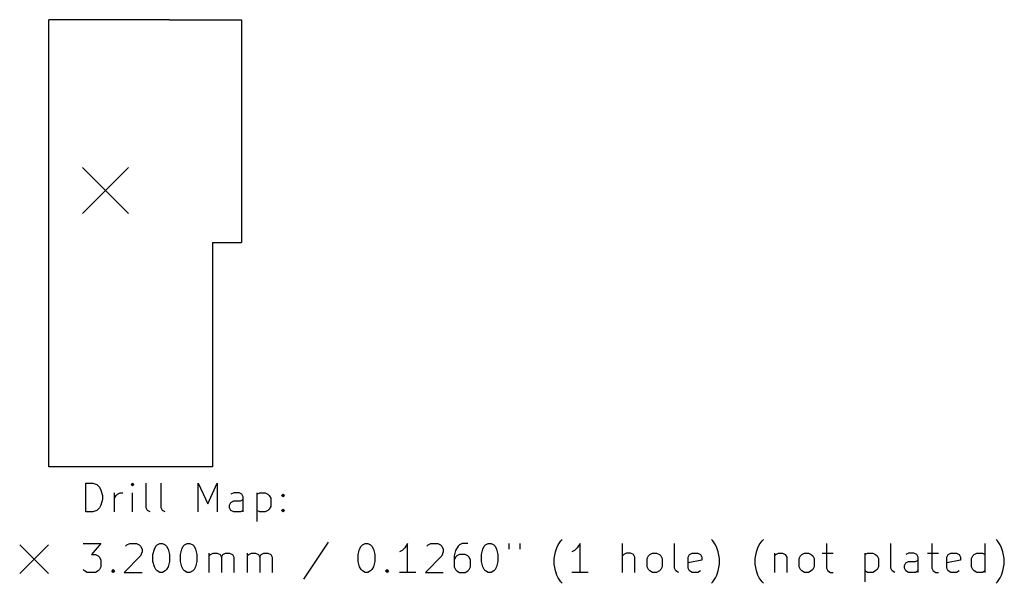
# Model space of a CAD drawing. Extents: x 19.2 to 87.7, y -64.3 to -25.1.
import ezdxf

# ---------------------------------------------------------------- set-up
doc = ezdxf.new("R2010")
doc.units = 0
doc.layers.add('BLACK', color=7, linetype='CONTINUOUS')

msp = doc.modelspace()

# ---------------------------------------------------------------- linework, layer by layer
at = {"layer": 'BLACK', "linetype": 'CONTINUOUS'}
for p, q in [((21.25, -56.2), (21.250114, -25.113687)), ((29.650114, -25.113687), (21.250114, -25.113687)), ((29.650114, -25.113687), (34.650114, -25.113687)), ((34.650114, -25.113687), (34.650114, -40.6)), ((23.6, -35.4), (26.8, -38.6)), ((26.8, -35.4), (23.6, -38.6)), ((32.650114, -40.6), (32.65, -56.2)), ((32.650114, -40.6), (34.650114, -40.6)), ((32.65, -56.2), (21.25, -56.2)), ((23.832768, -59.339838), (23.832768, -57.339838)), ((23.832768, -57.339838), (24.308958, -57.339838)), ((24.308958, -57.339838), (24.594673, -57.435076)), ((24.594673, -57.435076), (24.785149, -57.625552)), ((27.070863, -57.339838), (26.975625, -57.435076)), ((26.975625, -57.435076), (27.070863, -57.530314)), ((27.166101, -57.435076), (27.070863, -57.339838)), ((27.070863, -57.339838), (27.070863, -57.530314)), ((27.070863, -57.530314), (27.166101, -57.435076)), ((28.023244, -59.054123), (28.023244, -57.339838)), ((29.070863, -59.054123), (29.070863, -57.339838)), ((31.642292, -59.339838), (31.642292, -57.339838)), ((31.642292, -57.339838), (32.308959, -58.768409)), ((32.308959, -58.768409), (32.975625, -57.339838)), ((32.975625, -57.339838), (32.975625, -59.339838)), ((24.785149, -57.625552), (24.880387, -57.816028)), ((24.880387, -57.816028), (24.975625, -58.19698)), ((24.975625, -58.19698), (24.975625, -58.482695)), ((25.832768, -59.339838), (25.832768, -58.006504)), ((25.832768, -58.387457), (25.928006, -58.19698)), ((25.928006, -58.19698), (26.023244, -58.101742)), ((26.023244, -58.101742), (26.21372, -58.006504)), ((26.21372, -58.006504), (26.404197, -58.006504)), ((27.070863, -59.339838), (27.070863, -58.006504)), ((34.118482, -58.006504), (33.928006, -58.101742)), ((34.499435, -58.006504), (34.118482, -58.006504)), ((34.689911, -58.101742), (34.499435, -58.006504)), ((34.785149, -58.292219), (34.689911, -58.101742)), ((35.73753, -58.006504), (35.73753, -60.006504)), ((35.73753, -58.101742), (35.928006, -58.006504)), ((35.928006, -58.006504), (36.308959, -58.006504)), ((36.308959, -58.006504), (36.499435, -58.101742)), ((36.499435, -58.101742), (36.594673, -58.19698)), ((36.594673, -58.19698), (36.689911, -58.387457)), ((37.451816, -58.19698), (37.547054, -58.101742)), ((37.547054, -58.292219), (37.451816, -58.19698)), ((37.547054, -58.101742), (37.642292, -58.19698)), ((37.547054, -58.101742), (37.547054, -58.292219)), ((37.642292, -58.19698), (37.547054, -58.292219)), ((24.880387, -58.863647), (24.785149, -59.054123)), ((24.975625, -58.482695), (24.880387, -58.863647)), ((33.832768, -58.863647), (33.928006, -58.673171)), ((33.832768, -59.054123), (33.832768, -58.863647)), ((33.928006, -58.673171), (34.118482, -58.577933)), ((34.118482, -58.577933), (34.594673, -58.577933)), ((34.594673, -58.577933), (34.785149, -58.482695)), ((34.785149, -59.339838), (34.785149, -58.292219)), ((36.689911, -58.387457), (36.689911, -58.958885)), ((24.308958, -59.339838), (23.832768, -59.339838)), ((24.594673, -59.2446), (24.308958, -59.339838)), ((24.785149, -59.054123), (24.594673, -59.2446)), ((28.118482, -59.2446), (28.023244, -59.054123)), ((28.308958, -59.339838), (28.118482, -59.2446)), ((29.166101, -59.2446), (29.070863, -59.054123)), ((29.356577, -59.339838), (29.166101, -59.2446)), ((33.928006, -59.2446), (33.832768, -59.054123)), ((34.118482, -59.339838), (33.928006, -59.2446)), ((34.594673, -59.339838), (34.118482, -59.339838)), ((34.785149, -59.2446), (34.594673, -59.339838)), ((35.928006, -59.339838), (35.73753, -59.2446)), ((36.308959, -59.339838), (35.928006, -59.339838)), ((36.499435, -59.2446), (36.308959, -59.339838)), ((36.594673, -59.149361), (36.499435, -59.2446)), ((36.689911, -58.958885), (36.594673, -59.149361)), ((37.451816, -59.2446), (37.547054, -59.149361)), ((37.547054, -59.339838), (37.451816, -59.2446)), ((37.547054, -59.149361), (37.642292, -59.2446)), ((37.547054, -59.149361), (37.547054, -59.339838)), ((37.642292, -59.2446), (37.547054, -59.339838)), ((19.225, -61.625), (21.225, -63.625)), ((21.225, -61.625), (19.225, -63.625)), ((23.642292, -61.539838), (24.880387, -61.539838)), ((24.880387, -61.539838), (24.21372, -62.301742)), ((26.594673, -61.730314), (26.689911, -61.635076)), ((26.689911, -61.635076), (26.880387, -61.539838)), ((26.880387, -61.539838), (27.356578, -61.539838)), ((27.356578, -61.539838), (27.547054, -61.635076)), ((27.547054, -61.635076), (27.642292, -61.730314)), ((28.689911, -61.730314), (28.785149, -61.635076)), ((28.785149, -61.635076), (28.975625, -61.539838)), ((28.975625, -61.539838), (29.166102, -61.539838)), ((29.166102, -61.539838), (29.356578, -61.635076)), ((29.356578, -61.635076), (29.451816, -61.730314)), ((30.594673, -61.730314), (30.689911, -61.635076)), ((30.689911, -61.635076), (30.880387, -61.539838)), ((30.880387, -61.539838), (31.070864, -61.539838)), ((31.070864, -61.539838), (31.26134, -61.635076)), ((31.26134, -61.635076), (31.356578, -61.730314)), ((40.689912, -61.4446), (38.975627, -64.016028)), ((42.975627, -61.730314), (43.070865, -61.635076)), ((43.070865, -61.635076), (43.261341, -61.539838)), ((43.261341, -61.539838), (43.451818, -61.539838)), ((43.451818, -61.539838), (43.642294, -61.635076)), ((43.642294, -61.635076), (43.737532, -61.730314)), ((46.213722, -61.539838), (46.023246, -61.825552)), ((46.213722, -63.539838), (46.213722, -61.539838)), ((47.547056, -61.730314), (47.642294, -61.635076)), ((47.642294, -61.635076), (47.83277, -61.539838)), ((47.83277, -61.539838), (48.308961, -61.539838)), ((48.308961, -61.539838), (48.499437, -61.635076)), ((48.499437, -61.635076), (48.594675, -61.730314)), ((49.83277, -61.635076), (49.737532, -61.730314)), ((50.023246, -61.539838), (49.83277, -61.635076)), ((50.404199, -61.539838), (50.023246, -61.539838)), ((51.547056, -61.730314), (51.642294, -61.635076)), ((51.642294, -61.635076), (51.83277, -61.539838)), ((51.83277, -61.539838), (52.023247, -61.539838)), ((52.023247, -61.539838), (52.213723, -61.635076)), ((52.213723, -61.635076), (52.308961, -61.730314)), ((53.261342, -61.539838), (53.261342, -61.92079)), ((54.023247, -61.539838), (54.023247, -61.92079)), ((56.594676, -61.825552), (56.689914, -61.635076)), ((56.689914, -61.635076), (56.88039, -61.349361)), ((56.88039, -61.349361), (56.975629, -61.254123)), ((58.213723, -61.539838), (58.023247, -61.825552)), ((58.213723, -63.539838), (58.213723, -61.539838)), ((61.166105, -63.539838), (61.166105, -61.539838)), ((64.785153, -63.254123), (64.785153, -61.539838)), ((67.45182, -61.349361), (67.356582, -61.254123)), ((67.642296, -61.635076), (67.45182, -61.349361)), ((67.737534, -61.825552), (67.642296, -61.635076)), ((70.594677, -61.825552), (70.689915, -61.635076)), ((70.689915, -61.635076), (70.880391, -61.349361)), ((70.880391, -61.349361), (70.97563, -61.254123)), ((75.356582, -61.539838), (75.356582, -63.254123)), ((79.832773, -63.254123), (79.832773, -61.539838)), ((82.689916, -61.539838), (82.689916, -63.254123)), ((86.404202, -63.539838), (86.404202, -61.539838)), ((87.261345, -61.349361), (87.166107, -61.254123)), ((87.451821, -61.635076), (87.261345, -61.349361)), ((87.547059, -61.825552), (87.451821, -61.635076)), ((24.21372, -62.301742), (24.499435, -62.301742)), ((24.499435, -62.301742), (24.689911, -62.39698)), ((27.642292, -61.730314), (27.73753, -61.92079)), ((27.73753, -62.111266), (27.642292, -62.39698)), ((27.73753, -61.92079), (27.73753, -62.111266)), ((28.499435, -62.301742), (28.594673, -61.92079)), ((28.499435, -62.777933), (28.499435, -62.301742)), ((28.594673, -61.92079), (28.689911, -61.730314)), ((29.451816, -61.730314), (29.547054, -61.92079)), ((29.547054, -61.92079), (29.642292, -62.301742)), ((29.642292, -62.301742), (29.642292, -62.777933)), ((30.404197, -62.301742), (30.499435, -61.92079)), ((30.404197, -62.777933), (30.404197, -62.301742)), ((30.499435, -61.92079), (30.594673, -61.730314)), ((31.356578, -61.730314), (31.451816, -61.92079)), ((31.451816, -61.92079), (31.547054, -62.301742)), ((31.547054, -62.301742), (31.547054, -62.777933)), ((32.404197, -63.539838), (32.404197, -62.206504)), ((32.404197, -62.39698), (32.499435, -62.301742)), ((32.499435, -62.301742), (32.689911, -62.206504)), ((32.689911, -62.206504), (32.975626, -62.206504)), ((32.975626, -62.206504), (33.166102, -62.301742)), ((33.166102, -62.301742), (33.26134, -62.492219)), ((33.26134, -62.492219), (33.356578, -62.301742)), ((33.356578, -62.301742), (33.547054, -62.206504)), ((33.547054, -62.206504), (33.832768, -62.206504)), ((33.832768, -62.206504), (34.023245, -62.301742)), ((34.023245, -62.301742), (34.118483, -62.492219)), ((35.070864, -63.539838), (35.070864, -62.206504)), ((35.070864, -62.39698), (35.166102, -62.301742)), ((35.166102, -62.301742), (35.356578, -62.206504)), ((35.356578, -62.206504), (35.642293, -62.206504)), ((35.642293, -62.206504), (35.832769, -62.301742)), ((35.832769, -62.301742), (35.928007, -62.492219)), ((35.928007, -62.492219), (36.023245, -62.301742)), ((36.023245, -62.301742), (36.213721, -62.206504)), ((36.213721, -62.206504), (36.499435, -62.206504)), ((36.499435, -62.206504), (36.689912, -62.301742)), ((36.689912, -62.301742), (36.78515, -62.492219)), ((42.785151, -62.301742), (42.880389, -61.92079)), ((42.785151, -62.777933), (42.785151, -62.301742)), ((42.880389, -61.92079), (42.975627, -61.730314)), ((43.737532, -61.730314), (43.83277, -61.92079)), ((43.83277, -61.92079), (43.928008, -62.301742)), ((43.928008, -62.301742), (43.928008, -62.777933)), ((45.83277, -62.016028), (45.642294, -62.111266)), ((46.023246, -61.825552), (45.83277, -62.016028)), ((48.594675, -61.730314), (48.689913, -61.92079)), ((48.689913, -62.111266), (48.594675, -62.39698)), ((48.689913, -61.92079), (48.689913, -62.111266)), ((49.547056, -62.016028), (49.451818, -62.39698)), ((49.737532, -61.730314), (49.547056, -62.016028)), ((49.83277, -62.301742), (49.642294, -62.39698)), ((50.213723, -62.301742), (49.83277, -62.301742)), ((50.404199, -62.39698), (50.213723, -62.301742)), ((51.35658, -62.301742), (51.451818, -61.92079)), ((51.35658, -62.777933), (51.35658, -62.301742)), ((51.451818, -61.92079), (51.547056, -61.730314)), ((52.308961, -61.730314), (52.404199, -61.92079)), ((52.404199, -61.92079), (52.499437, -62.301742)), ((52.499437, -62.301742), (52.499437, -62.777933)), ((56.4042, -62.587457), (56.499438, -62.111266)), ((56.499438, -62.111266), (56.594676, -61.825552)), ((57.832771, -62.016028), (57.642295, -62.111266)), ((58.023247, -61.825552), (57.832771, -62.016028)), ((61.261343, -62.301742), (61.166105, -62.39698)), ((61.451819, -62.206504), (61.261343, -62.301742)), ((61.737534, -62.206504), (61.451819, -62.206504)), ((61.92801, -62.301742), (61.737534, -62.206504)), ((62.023248, -62.492219), (61.92801, -62.301742)), ((62.975629, -62.39698), (63.070867, -62.301742)), ((63.070867, -62.301742), (63.261343, -62.206504)), ((63.261343, -62.206504), (63.547058, -62.206504)), ((63.547058, -62.206504), (63.737534, -62.301742)), ((63.737534, -62.301742), (63.832772, -62.39698)), ((65.737534, -62.492219), (65.832772, -62.301742)), ((65.832772, -62.301742), (66.023248, -62.206504)), ((66.023248, -62.206504), (66.404201, -62.206504)), ((66.404201, -62.206504), (66.594677, -62.301742)), ((66.594677, -62.301742), (66.689915, -62.492219)), ((67.832772, -62.111266), (67.737534, -61.825552)), ((67.92801, -62.587457), (67.832772, -62.111266)), ((70.404201, -62.587457), (70.499439, -62.111266)), ((70.499439, -62.111266), (70.594677, -61.825552)), ((71.737534, -62.206504), (71.737534, -63.539838)), ((71.737534, -62.39698), (71.832772, -62.301742)), ((71.832772, -62.301742), (72.023248, -62.206504)), ((72.023248, -62.206504), (72.308963, -62.206504)), ((72.308963, -62.206504), (72.499439, -62.301742)), ((72.499439, -62.301742), (72.594677, -62.492219)), ((73.547058, -62.39698), (73.642296, -62.301742)), ((73.642296, -62.301742), (73.832772, -62.206504)), ((73.832772, -62.206504), (74.118487, -62.206504)), ((74.118487, -62.206504), (74.308963, -62.301742)), ((74.308963, -62.301742), (74.404201, -62.39698)), ((75.070868, -62.206504), (75.832772, -62.206504)), ((78.023249, -62.206504), (78.023249, -64.206504)), ((78.023249, -62.301742), (78.213725, -62.206504)), ((78.213725, -62.206504), (78.594678, -62.206504)), ((78.594678, -62.206504), (78.785154, -62.301742)), ((78.785154, -62.301742), (78.880392, -62.39698)), ((81.070868, -62.206504), (80.880392, -62.301742)), ((81.451821, -62.206504), (81.070868, -62.206504)), ((81.642297, -62.301742), (81.451821, -62.206504)), ((81.737535, -62.492219), (81.642297, -62.301742)), ((82.404202, -62.206504), (83.166106, -62.206504)), ((83.737535, -62.492219), (83.832773, -62.301742)), ((83.832773, -62.301742), (84.023249, -62.206504)), ((84.023249, -62.206504), (84.404202, -62.206504)), ((84.404202, -62.206504), (84.594678, -62.301742)), ((84.594678, -62.301742), (84.689916, -62.492219)), ((85.547059, -62.39698), (85.642297, -62.301742)), ((85.642297, -62.301742), (85.832773, -62.206504)), ((85.832773, -62.206504), (86.213726, -62.206504)), ((86.213726, -62.206504), (86.404202, -62.301742)), ((87.642297, -62.111266), (87.547059, -61.825552)), ((87.737535, -62.587457), (87.642297, -62.111266)), ((24.689911, -62.39698), (24.785149, -62.492219)), ((24.785149, -62.492219), (24.880387, -62.682695)), ((24.880387, -62.682695), (24.880387, -63.158885)), ((27.642292, -62.39698), (26.499435, -63.539838)), ((28.594673, -63.158885), (28.499435, -62.777933)), ((29.642292, -62.777933), (29.547054, -63.158885)), ((30.499435, -63.158885), (30.404197, -62.777933)), ((31.547054, -62.777933), (31.451816, -63.158885)), ((33.26134, -62.492219), (33.26134, -63.539838)), ((34.118483, -62.492219), (34.118483, -63.539838)), ((35.928007, -62.492219), (35.928007, -63.539838)), ((36.78515, -62.492219), (36.78515, -63.539838)), ((42.880389, -63.158885), (42.785151, -62.777933)), ((43.928008, -62.777933), (43.83277, -63.158885)), ((48.594675, -62.39698), (47.451818, -63.539838)), ((49.451818, -62.39698), (49.451818, -63.158885)), ((49.547056, -62.492219), (49.451818, -62.682695)), ((49.642294, -62.39698), (49.547056, -62.492219)), ((50.499437, -62.492219), (50.404199, -62.39698)), ((50.594675, -62.682695), (50.499437, -62.492219)), ((50.594675, -63.158885), (50.594675, -62.682695)), ((51.451818, -63.158885), (51.35658, -62.777933)), ((52.499437, -62.777933), (52.404199, -63.158885)), ((56.4042, -62.968409), (56.4042, -62.587457)), ((56.499438, -63.4446), (56.4042, -62.968409)), ((62.023248, -63.539838), (62.023248, -62.492219)), ((62.880391, -62.587457), (62.975629, -62.39698)), ((62.880391, -63.158885), (62.880391, -62.587457)), ((63.832772, -62.39698), (63.92801, -62.587457)), ((63.92801, -62.587457), (63.92801, -63.158885)), ((65.737534, -63.254123), (65.737534, -62.492219)), ((66.689915, -62.682695), (65.737534, -62.873171)), ((66.689915, -62.492219), (66.689915, -62.682695)), ((67.832772, -63.4446), (67.92801, -62.968409)), ((67.92801, -62.968409), (67.92801, -62.587457)), ((70.404201, -62.968409), (70.404201, -62.587457)), ((70.499439, -63.4446), (70.404201, -62.968409)), ((72.594677, -62.492219), (72.594677, -63.539838)), ((73.45182, -62.587457), (73.547058, -62.39698)), ((73.45182, -63.158885), (73.45182, -62.587457)), ((74.404201, -62.39698), (74.499439, -62.587457)), ((74.499439, -62.587457), (74.499439, -63.158885)), ((78.880392, -62.39698), (78.97563, -62.587457)), ((78.97563, -62.587457), (78.97563, -63.158885)), ((80.785154, -63.063647), (80.880392, -62.873171)), ((80.880392, -62.873171), (81.070868, -62.777933)), ((81.070868, -62.777933), (81.547059, -62.777933)), ((81.547059, -62.777933), (81.737535, -62.682695)), ((81.737535, -63.539838), (81.737535, -62.492219)), ((83.737535, -63.254123), (83.737535, -62.492219)), ((84.689916, -62.682695), (83.737535, -62.873171)), ((84.689916, -62.492219), (84.689916, -62.682695)), ((85.451821, -62.587457), (85.547059, -62.39698)), ((85.451821, -63.158885), (85.451821, -62.587457)), ((87.642297, -63.4446), (87.737535, -62.968409)), ((87.737535, -62.968409), (87.737535, -62.587457)), ((23.73753, -63.4446), (23.642292, -63.349361)), ((23.928006, -63.539838), (23.73753, -63.4446)), ((24.499435, -63.539838), (23.928006, -63.539838)), ((24.689911, -63.4446), (24.499435, -63.539838)), ((24.785149, -63.349361), (24.689911, -63.4446)), ((24.880387, -63.158885), (24.785149, -63.349361)), ((25.642292, -63.4446), (25.73753, -63.349361)), ((25.73753, -63.539838), (25.642292, -63.4446)), ((25.73753, -63.349361), (25.832768, -63.4446)), ((25.73753, -63.349361), (25.73753, -63.539838)), ((25.832768, -63.4446), (25.73753, -63.539838)), ((26.499435, -63.539838), (27.73753, -63.539838)), ((28.689911, -63.349361), (28.594673, -63.158885)), ((28.785149, -63.4446), (28.689911, -63.349361)), ((28.975625, -63.539838), (28.785149, -63.4446)), ((29.166102, -63.539838), (28.975625, -63.539838)), ((29.356578, -63.4446), (29.166102, -63.539838)), ((29.451816, -63.349361), (29.356578, -63.4446)), ((29.547054, -63.158885), (29.451816, -63.349361)), ((30.594673, -63.349361), (30.499435, -63.158885)), ((30.689911, -63.4446), (30.594673, -63.349361)), ((30.880387, -63.539838), (30.689911, -63.4446)), ((31.070864, -63.539838), (30.880387, -63.539838)), ((31.26134, -63.4446), (31.070864, -63.539838)), ((31.356578, -63.349361), (31.26134, -63.4446)), ((31.451816, -63.158885), (31.356578, -63.349361)), ((42.975627, -63.349361), (42.880389, -63.158885)), ((43.070865, -63.4446), (42.975627, -63.349361)), ((43.261341, -63.539838), (43.070865, -63.4446)), ((43.451818, -63.539838), (43.261341, -63.539838)), ((43.642294, -63.4446), (43.451818, -63.539838)), ((43.737532, -63.349361), (43.642294, -63.4446)), ((43.83277, -63.158885), (43.737532, -63.349361)), ((44.689913, -63.4446), (44.785151, -63.349361)), ((44.785151, -63.539838), (44.689913, -63.4446)), ((44.785151, -63.349361), (44.880389, -63.4446)), ((44.785151, -63.349361), (44.785151, -63.539838)), ((44.880389, -63.4446), (44.785151, -63.539838)), ((46.785151, -63.539838), (45.642294, -63.539838)), ((47.451818, -63.539838), (48.689913, -63.539838)), ((49.451818, -63.158885), (49.547056, -63.349361)), ((49.547056, -63.349361), (49.642294, -63.4446)), ((49.642294, -63.4446), (49.83277, -63.539838)), ((49.83277, -63.539838), (50.213723, -63.539838)), ((50.213723, -63.539838), (50.404199, -63.4446)), ((50.404199, -63.4446), (50.499437, -63.349361)), ((50.499437, -63.349361), (50.594675, -63.158885)), ((51.547056, -63.349361), (51.451818, -63.158885)), ((51.642294, -63.4446), (51.547056, -63.349361)), ((51.83277, -63.539838), (51.642294, -63.4446)), ((52.023247, -63.539838), (51.83277, -63.539838)), ((52.213723, -63.4446), (52.023247, -63.539838)), ((52.308961, -63.349361), (52.213723, -63.4446)), ((52.404199, -63.158885), (52.308961, -63.349361)), ((56.594676, -63.730314), (56.499438, -63.4446)), ((58.785152, -63.539838), (57.642295, -63.539838)), ((62.975629, -63.349361), (62.880391, -63.158885)), ((63.070867, -63.4446), (62.975629, -63.349361)), ((63.261343, -63.539838), (63.070867, -63.4446)), ((63.547058, -63.539838), (63.261343, -63.539838)), ((63.737534, -63.4446), (63.547058, -63.539838)), ((63.832772, -63.349361), (63.737534, -63.4446)), ((63.92801, -63.158885), (63.832772, -63.349361)), ((64.880391, -63.4446), (64.785153, -63.254123)), ((65.070867, -63.539838), (64.880391, -63.4446)), ((65.832772, -63.4446), (65.737534, -63.254123)), ((66.023248, -63.539838), (65.832772, -63.4446)), ((66.404201, -63.539838), (66.023248, -63.539838)), ((66.594677, -63.4446), (66.404201, -63.539838)), ((67.737534, -63.730314), (67.832772, -63.4446)), ((70.594677, -63.730314), (70.499439, -63.4446)), ((73.547058, -63.349361), (73.45182, -63.158885)), ((73.642296, -63.4446), (73.547058, -63.349361)), ((73.832772, -63.539838), (73.642296, -63.4446)), ((74.118487, -63.539838), (73.832772, -63.539838)), ((74.308963, -63.4446), (74.118487, -63.539838)), ((74.404201, -63.349361), (74.308963, -63.4446)), ((74.499439, -63.158885), (74.404201, -63.349361)), ((75.356582, -63.254123), (75.45182, -63.4446)), ((75.45182, -63.4446), (75.642296, -63.539838)), ((75.642296, -63.539838), (75.832772, -63.539838)), ((78.213725, -63.539838), (78.023249, -63.4446)), ((78.594678, -63.539838), (78.213725, -63.539838)), ((78.785154, -63.4446), (78.594678, -63.539838)), ((78.880392, -63.349361), (78.785154, -63.4446)), ((78.97563, -63.158885), (78.880392, -63.349361)), ((79.928011, -63.4446), (79.832773, -63.254123)), ((80.118487, -63.539838), (79.928011, -63.4446)), ((80.785154, -63.254123), (80.785154, -63.063647)), ((80.880392, -63.4446), (80.785154, -63.254123)), ((81.070868, -63.539838), (80.880392, -63.4446)), ((81.547059, -63.539838), (81.070868, -63.539838)), ((81.737535, -63.4446), (81.547059, -63.539838)), ((82.689916, -63.254123), (82.785154, -63.4446)), ((82.785154, -63.4446), (82.97563, -63.539838)), ((82.97563, -63.539838), (83.166106, -63.539838)), ((83.832773, -63.4446), (83.737535, -63.254123)), ((84.023249, -63.539838), (83.832773, -63.4446)), ((84.404202, -63.539838), (84.023249, -63.539838)), ((84.594678, -63.4446), (84.404202, -63.539838)), ((85.547059, -63.349361), (85.451821, -63.158885)), ((85.642297, -63.4446), (85.547059, -63.349361)), ((85.832773, -63.539838), (85.642297, -63.4446)), ((86.213726, -63.539838), (85.832773, -63.539838)), ((86.404202, -63.4446), (86.213726, -63.539838)), ((87.547059, -63.730314), (87.642297, -63.4446)), ((56.689914, -63.92079), (56.594676, -63.730314)), ((56.88039, -64.206504), (56.689914, -63.92079)), ((56.975629, -64.301742), (56.88039, -64.206504)), ((67.356582, -64.301742), (67.45182, -64.206504)), ((67.45182, -64.206504), (67.642296, -63.92079)), ((67.642296, -63.92079), (67.737534, -63.730314)), ((70.689915, -63.92079), (70.594677, -63.730314)), ((70.880391, -64.206504), (70.689915, -63.92079)), ((70.97563, -64.301742), (70.880391, -64.206504)), ((87.166107, -64.301742), (87.261345, -64.206504)), ((87.261345, -64.206504), (87.451821, -63.92079)), ((87.451821, -63.92079), (87.547059, -63.730314))]:
    msp.add_line(p, q, dxfattribs=at)

doc.saveas('drawing.dxf')
